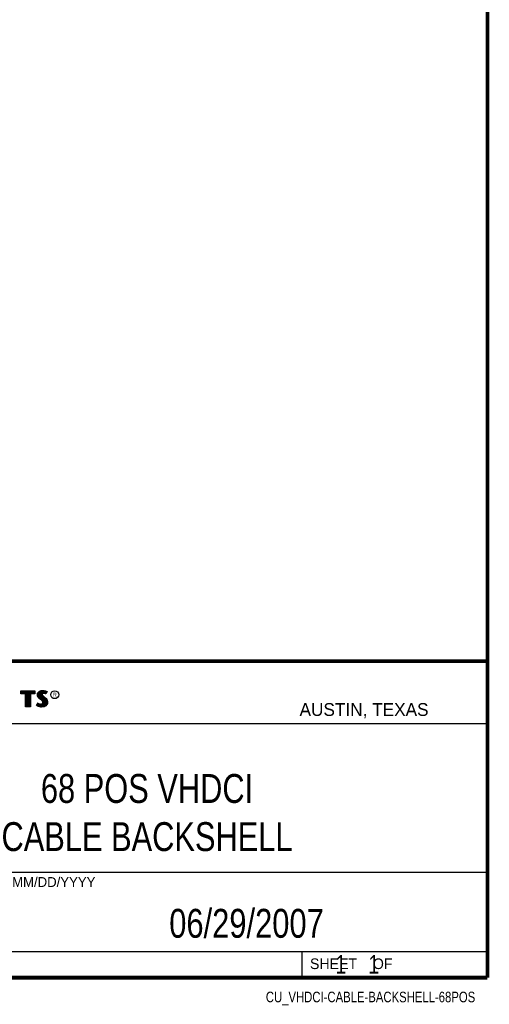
# Model space of a CAD drawing. Header units: inches. Extents: x 0.2 to 16.8, y 0.1 to 10.8.
# Tile 10 of 11: x 14.2 to 16.8, y 0.1 to 5.4. Entities that reach past the tile are written whole.
import ezdxf
from ezdxf.enums import TextEntityAlignment as Align

# ---------------------------------------------------------------- set-up
doc = ezdxf.new("R2010")
doc.units = ezdxf.units.IN
doc.header["$LTSCALE"] = 0.935
doc.header["$MEASUREMENT"] = 0
doc.layers.get('0').update_dxf_attribs({"linetype": 'CONTINUOUS'})
doc.styles.get("Standard").update_dxf_attribs({"font": 'txt', "width": 0.8})

msp = doc.modelspace()

# ---------------------------------------------------------------- linework, layer by layer
at = {"color": 2, "linetype": 'CONTINUOUS'}
for p, q in [((13.0652, 1.9695), (16.745, 1.9695)), ((16.745, 1.9695), (16.745, 0.2605)), ((14.2237, 1.8113), (14.3005, 1.8113)), ((14.2237, 1.795), (14.2237, 1.8113)), ((14.3005, 1.8113), (14.3005, 1.795)), ((14.3255, 1.8083), (14.3342, 1.8118)), ((14.3342, 1.8118), (14.3438, 1.8128)), ((14.3438, 1.8128), (14.3503, 1.8124)), ((14.3503, 1.8124), (14.3573, 1.8109)), ((14.2488, 1.795), (14.2237, 1.795)), ((14.2262, 1.8087), (14.2979, 1.8087)), ((14.2262, 1.7975), (14.2262, 1.8087)), ((14.2514, 1.7975), (14.2262, 1.7975)), ((14.2282, 1.7975), (14.2282, 1.8087)), ((14.2317, 1.7975), (14.2317, 1.8087)), ((14.2351, 1.7975), (14.2351, 1.8087)), ((14.2386, 1.7975), (14.2386, 1.8087)), ((14.2421, 1.7975), (14.2421, 1.8087)), ((14.2456, 1.7975), (14.2456, 1.8087)), ((14.2488, 1.724), (14.2488, 1.795)), ((14.249, 1.7975), (14.249, 1.8087)), ((14.2514, 1.7975), (14.2525, 1.8087)), ((14.2514, 1.7266), (14.2514, 1.7975)), ((14.256, 1.7266), (14.256, 1.8087)), ((14.2595, 1.7266), (14.2595, 1.8087)), ((14.2629, 1.7266), (14.2629, 1.8087)), ((14.2664, 1.7266), (14.2664, 1.8087)), ((14.2699, 1.7266), (14.2699, 1.8087)), ((14.2727, 1.7975), (14.2734, 1.8087)), ((14.2979, 1.7975), (14.2727, 1.7975)), ((14.2727, 1.7975), (14.2727, 1.7266)), ((14.3005, 1.795), (14.2753, 1.795)), ((14.2753, 1.795), (14.2753, 1.724)), ((14.2768, 1.7975), (14.2768, 1.8087)), ((14.2803, 1.7975), (14.2803, 1.8087)), ((14.2838, 1.7975), (14.2838, 1.8087)), ((14.2873, 1.7975), (14.2873, 1.8087)), ((14.2907, 1.7975), (14.2907, 1.8087)), ((14.2942, 1.7975), (14.2942, 1.8087)), ((14.2979, 1.8087), (14.2979, 1.7975)), ((14.3132, 1.7895), (14.3147, 1.797)), ((14.3138, 1.7838), (14.3132, 1.7895)), ((14.3158, 1.7787), (14.3138, 1.7838)), ((14.3147, 1.797), (14.3194, 1.8038)), ((14.3158, 1.7893), (14.3171, 1.796)), ((14.3163, 1.7844), (14.3158, 1.7893)), ((14.3185, 1.7748), (14.3158, 1.7787)), ((14.318, 1.7798), (14.3163, 1.7844)), ((14.3171, 1.796), (14.3212, 1.8021)), ((14.3204, 1.7764), (14.318, 1.7798)), ((14.3237, 1.7695), (14.3185, 1.7748)), ((14.3186, 1.7785), (14.3186, 1.7981)), ((14.3194, 1.8038), (14.3255, 1.8083)), ((14.3255, 1.7714), (14.3204, 1.7764)), ((14.3212, 1.8021), (14.3268, 1.8061)), ((14.322, 1.7748), (14.322, 1.8026)), ((14.3357, 1.7595), (14.3237, 1.7695)), ((14.3255, 1.7713), (14.3255, 1.8052)), ((14.3375, 1.7613), (14.3255, 1.7714)), ((14.3268, 1.8061), (14.3349, 1.8093)), ((14.329, 1.7684), (14.329, 1.807)), ((14.3325, 1.7655), (14.3325, 1.8084)), ((14.3349, 1.8093), (14.3439, 1.8103)), ((14.3396, 1.7556), (14.3357, 1.7595)), ((14.337, 1.7936), (14.3359, 1.8094)), ((14.3359, 1.7626), (14.3368, 1.7911)), ((14.337, 1.7936), (14.3368, 1.7911)), ((14.3368, 1.7911), (14.3376, 1.7874)), ((14.3387, 1.7962), (14.337, 1.7936)), ((14.3416, 1.7572), (14.3375, 1.7613)), ((14.3376, 1.7874), (14.3413, 1.7829)), ((14.3411, 1.7979), (14.3387, 1.7962)), ((14.3395, 1.7928), (14.3393, 1.7913)), ((14.3393, 1.7913), (14.3399, 1.7886)), ((14.3394, 1.7967), (14.3394, 1.8098)), ((14.3394, 1.7594), (14.3394, 1.7852)), ((14.3405, 1.7944), (14.3395, 1.7928)), ((14.3399, 1.7886), (14.3431, 1.7847)), ((14.3422, 1.7956), (14.3405, 1.7944)), ((14.3442, 1.7988), (14.3411, 1.7979)), ((14.3413, 1.7829), (14.3529, 1.7732)), ((14.3447, 1.7964), (14.3422, 1.7956)), ((14.3429, 1.7984), (14.3429, 1.8102)), ((14.3429, 1.7552), (14.3429, 1.7815)), ((14.3431, 1.7847), (14.3546, 1.7751)), ((14.3439, 1.8103), (14.3499, 1.8099)), ((14.3474, 1.7992), (14.3442, 1.7988)), ((14.3474, 1.7967), (14.3447, 1.7964)), ((14.3464, 1.7991), (14.3464, 1.8101)), ((14.3464, 1.7266), (14.3464, 1.7787)), ((14.3506, 1.799), (14.3474, 1.7992)), ((14.3503, 1.7965), (14.3474, 1.7967)), ((14.3498, 1.7991), (14.3498, 1.8099)), ((14.3498, 1.7271), (14.3498, 1.7758)), ((14.3499, 1.8099), (14.3567, 1.8085)), ((14.3548, 1.7956), (14.3503, 1.7965)), ((14.3554, 1.7981), (14.3506, 1.799)), ((14.3529, 1.7732), (14.356, 1.7701)), ((14.3533, 1.7985), (14.3533, 1.8092)), ((14.3533, 1.7293), (14.3533, 1.7728)), ((14.3546, 1.7751), (14.3578, 1.7719)), ((14.3572, 1.7949), (14.3548, 1.7956)), ((14.3583, 1.7972), (14.3554, 1.7981)), ((14.356, 1.7701), (14.359, 1.767)), ((14.3567, 1.8085), (14.3607, 1.807)), ((14.3568, 1.7976), (14.3568, 1.8084)), ((14.3568, 1.7306), (14.3568, 1.7693)), ((14.3596, 1.7934), (14.3572, 1.7949)), ((14.3573, 1.8109), (14.3617, 1.8094)), ((14.3578, 1.7719), (14.3609, 1.7686)), ((14.3586, 1.797), (14.3583, 1.7972)), ((14.3631, 1.806), (14.3586, 1.797)), ((14.359, 1.767), (14.3624, 1.7626)), ((14.3665, 1.8071), (14.3596, 1.7934)), ((14.3603, 1.8003), (14.3603, 1.8072)), ((14.3603, 1.7344), (14.3603, 1.7654)), ((14.3607, 1.807), (14.3631, 1.806)), ((14.3609, 1.7686), (14.3645, 1.764)), ((14.3617, 1.8094), (14.3665, 1.8071)), ((14.3624, 1.7626), (14.3649, 1.7576)), ((14.3645, 1.764), (14.3672, 1.7586)), ((14.3672, 1.7586), (14.3686, 1.7542)), ((14.2753, 1.724), (14.2488, 1.724)), ((14.2727, 1.7266), (14.2514, 1.7266)), ((14.3092, 1.7305), (14.317, 1.7449)), ((14.3141, 1.7272), (14.3092, 1.7305)), ((14.3125, 1.7314), (14.3178, 1.7412)), ((14.3153, 1.7295), (14.3125, 1.7314)), ((14.3189, 1.7253), (14.3141, 1.7272)), ((14.3151, 1.7296), (14.3151, 1.7361)), ((14.3197, 1.7277), (14.3153, 1.7295)), ((14.317, 1.7449), (14.3203, 1.7425)), ((14.3178, 1.7412), (14.319, 1.7404)), ((14.3186, 1.728), (14.319, 1.7404)), ((14.326, 1.7238), (14.3189, 1.7253)), ((14.319, 1.7404), (14.3226, 1.7385)), ((14.3264, 1.7263), (14.3197, 1.7277)), ((14.3203, 1.7425), (14.3236, 1.7409)), ((14.322, 1.7272), (14.322, 1.7387)), ((14.3226, 1.7385), (14.3274, 1.7369)), ((14.3236, 1.7409), (14.3279, 1.7394)), ((14.3255, 1.7264), (14.3255, 1.7376)), ((14.332, 1.7229), (14.326, 1.7238)), ((14.3322, 1.7254), (14.3264, 1.7263)), ((14.3274, 1.7369), (14.3318, 1.7364)), ((14.3279, 1.7394), (14.3318, 1.7389)), ((14.329, 1.7259), (14.329, 1.7367)), ((14.3318, 1.7389), (14.3354, 1.7392)), ((14.3318, 1.7364), (14.336, 1.7367)), ((14.3363, 1.7227), (14.332, 1.7229)), ((14.3362, 1.7253), (14.3322, 1.7254)), ((14.3325, 1.7254), (14.3325, 1.7363)), ((14.3354, 1.7392), (14.3381, 1.7403)), ((14.3359, 1.7252), (14.3359, 1.7367)), ((14.336, 1.7367), (14.3393, 1.738)), ((14.3492, 1.727), (14.3362, 1.7253)), ((14.35, 1.7245), (14.3363, 1.7227)), ((14.3381, 1.7403), (14.3407, 1.7421)), ((14.3393, 1.738), (14.3426, 1.7403)), ((14.3394, 1.7257), (14.3394, 1.7381)), ((14.3419, 1.752), (14.3396, 1.7556)), ((14.3407, 1.7421), (14.3422, 1.7445)), ((14.3442, 1.753), (14.3416, 1.7572)), ((14.3429, 1.7482), (14.3419, 1.752)), ((14.3422, 1.7445), (14.3429, 1.7482)), ((14.3426, 1.7403), (14.3446, 1.7435)), ((14.3429, 1.7262), (14.3429, 1.7405)), ((14.3455, 1.7483), (14.3442, 1.753)), ((14.3446, 1.7435), (14.3455, 1.7483)), ((14.358, 1.7319), (14.3492, 1.727)), ((14.3596, 1.7299), (14.35, 1.7245)), ((14.3631, 1.7376), (14.358, 1.7319)), ((14.3653, 1.7362), (14.3596, 1.7299)), ((14.3657, 1.7434), (14.3631, 1.7376)), ((14.3637, 1.7383), (14.3649, 1.7576)), ((14.3649, 1.7576), (14.3661, 1.7537)), ((14.3681, 1.7427), (14.3653, 1.7362)), ((14.3665, 1.7485), (14.3657, 1.7434)), ((14.3661, 1.7537), (14.3665, 1.7485)), ((14.369, 1.7484), (14.3681, 1.7427)), ((14.3686, 1.7542), (14.369, 1.7484)), ((13.0653, 1.6329), (16.75, 1.6329)), ((13.0652, 0.8295), (16.745, 0.8295)), ((13.0652, 0.4005), (16.745, 0.4005)), ((15.745, 0.4005), (15.745, 0.2605)), ((13.0652, 0.2605), (16.745, 0.2605)), ((15.7462, 0.2607), (16.7462, 0.2607)), ((15.7462, 0.2607), (15.7462, 0.2602)), ((15.7462, 0.2602), (16.7462, 0.2602)), ((16.7462, 0.2607), (16.7462, 0.2602))]:
    msp.add_line(p, q, dxfattribs=at)
at = {"color": 7, "linetype": 'CONTINUOUS', "const_width": 0.02}
for points in [[(16.75, 0.2586), (16.75, 10.7586)], [(11.4718, 1.9702), (16.75, 1.9707)], [(0.25, 0.2586), (16.75, 0.2586)]]:
    msp.add_lwpolyline(points, dxfattribs=at)
at = {"color": 2, "linetype": 'CONTINUOUS'}
msp.add_circle((14.4074, 1.7896), 0.0215, dxfattribs=at)

# ---------------------------------------------------------------- texts
for s, height, p in [('R', 0.0217, (14.3971, 1.7782)), ('AUSTIN, TEXAS', 0.069617, (15.7327, 1.6745)), ('MM/DD/YYYY', 0.05325, (14.1765, 0.7494)), ('SHEET    OF', 0.057262, (15.7892, 0.3052))]:
    msp.add_text(s, height=height, dxfattribs=at).set_placement(p)
at = {"color": 2, "linetype": 'CONTINUOUS', "width": 0.8}
msp.add_text('CU_VHDCI-CABLE-BACKSHELL-68POS', height=0.057262, dxfattribs=at).set_placement((16.6837, 0.1254), align=Align.RIGHT)
at = {"color": 7, "linetype": 'CONTINUOUS'}
for s, insert, char_height, width, attachment_point in [('68 POS VHDCI\\PCABLE BACKSHELL', (14.9051, 1.3603), 0.15625, 1.875, 2), ('06/29/2007 ', (15.4455, 0.6307), 0.15625, 1.375, 2), ('    1    1', (15.8075, 0.3805), 0.1, 0.8, 1)]:
    msp.add_mtext(s, dxfattribs=dict(at, insert=insert, char_height=char_height, width=width, attachment_point=attachment_point))

doc.saveas('drawing.dxf')
